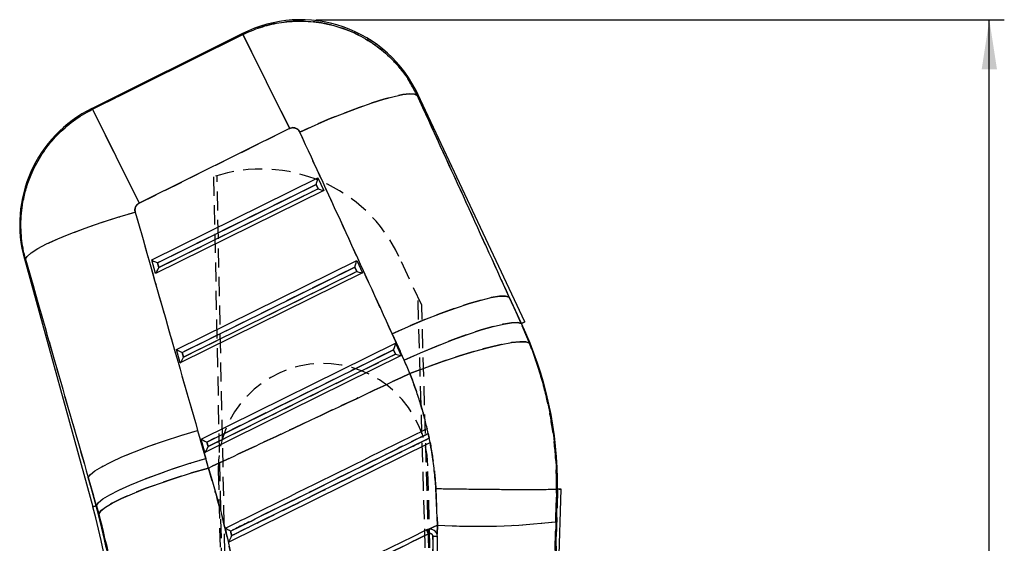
# Model space of a CAD drawing. Extents: x 53 to 379, y 16 to 291.
# Tile 15 of 17: x 150 to 216, y 247 to 282. Entities that reach past the tile are written whole.
import ezdxf

# ---------------------------------------------------------------- set-up
doc = ezdxf.new("R2010")
doc.units = 0
doc.linetypes.add('HIDDEN', pattern=[1.905, 1.27, -0.635])
doc.layers.get('0').update_dxf_attribs({"linetype": 'CONTINUOUS'})
doc.layers.add('FORMATO', color=179, linetype='CONTINUOUS')
doc.styles.add('SLDTEXTSTYLE0', font='TXT', dxfattribs={"width": 0.75})
doc.dimstyles.new('SLDDIMSTYLE0', dxfattribs={"dimtxt": 3.5, "dimasz": 3.302, "dimexe": 0, "dimexo": 0.0625, "dimgap": 0.875, "dimtad": 1, "dimdec": 0, "dimrnd": 1e-09, "dimzin": 12, "dimtxsty": 'SLDTEXTSTYLE0', "dimsah": 1, "dimcen": 0.09, "dimazin": 3, "dimtfac": 1, "dimtdec": 0, "dimtofl": 0, "dimtmove": 0, "dimatfit": 3, "dimtolj": 1, "dimtzin": 12})

# ---------------------------------------------------------------- blocks, each defined once
blk = doc.blocks.new('_D')
at = {"layer": 'FORMATO'}
for p, q in [((169.712, 282.229), (215.684, 282.229)), ((214.684, 105.369), (214.684, 282.229)), ((205.684, 105.369), (215.684, 105.369))]:
    blk.add_line(p, q, dxfattribs=at)
for points in [[(214.684, 282.229), (214.176, 278.927), (215.192, 278.927)], [(214.684, 105.369), (215.192, 108.671), (214.176, 108.671)]]:
    blk.add_solid(points, dxfattribs=at)
at = {"layer": 'FORMATO', "insert": (210.172, 195.959), "char_height": 3.5, "attachment_point": 1, "rotation": 90, "style": 'SLDTEXTSTYLE0'}
blk.add_mtext('177', dxfattribs=at)

msp = doc.modelspace()

# ---------------------------------------------------------------- linework, layer by layer
at = {"color": 7, "linetype": 'CONTINUOUS'}
for p, q in [((164.872241, 281.327199), (154.733928, 276.288727)), ((154.806605, 276.249607), (164.849271, 281.240545)), ((164.849271, 281.240545), (167.964121, 274.972904)), ((183.662838, 262.056768), (176.521491, 277.26772)), ((154.806605, 276.249607), (157.921455, 269.981966)), ((167.964121, 274.972904), (157.921455, 269.981966)), ((158.767829, 266.194422), (169.85924, 271.669654)), ((169.85924, 271.669654), (170.248645, 270.840229)), ((170.248645, 270.840229), (159.015944, 265.295249)), ((159.145805, 265.998574), (169.732748, 271.224778)), ((169.864682, 270.943762), (159.229869, 265.693927)), ((169.732748, 271.224778), (169.864682, 270.943762)), ((150.256858, 266.267844), (154.821463, 249.725647)), ((159.015944, 265.295249), (158.767829, 266.194422)), ((159.229869, 265.693927), (159.145805, 265.998574)), ((160.417214, 260.217024), (172.447871, 266.155912)), ((160.795191, 260.021177), (172.321379, 265.711036)), ((172.321379, 265.711036), (172.453313, 265.43002)), ((172.447871, 266.155912), (172.837276, 265.326487)), ((172.837276, 265.326487), (160.665329, 259.317852)), ((172.453313, 265.43002), (160.879254, 259.71653)), ((182.63016, 263.711054), (183.431874, 261.948334)), ((183.453064, 261.958282), (182.63016, 263.711054)), ((183.453064, 261.958282), (183.431874, 261.948334)), ((183.662838, 262.056768), (183.453064, 261.958282)), ((175.614693, 259.506465), (174.812978, 261.269186)), ((162.0666, 254.239626), (175.036503, 260.64217)), ((175.036503, 260.64217), (175.425907, 259.812744)), ((160.665329, 259.317852), (160.417214, 260.217024)), ((160.879254, 259.71653), (160.795191, 260.021177)), ((175.425907, 259.812744), (162.314715, 253.340454)), ((162.444576, 254.043779), (174.910011, 260.197294)), ((175.041944, 259.916277), (162.528639, 253.739132)), ((174.910011, 260.197294), (175.041944, 259.916277)), ((161.828476, 254.816234), (162.370023, 252.940983)), ((177.15493, 254.934205), (177.151055, 254.932293)), ((177.352887, 254.012392), (177.15493, 254.934205)), ((177.288263, 254.303338), (177.223453, 254.610318)), ((162.314715, 253.340454), (162.0666, 254.239626)), ((162.528639, 253.739132), (162.444576, 254.043779)), ((163.878809, 247.363805), (177.346508, 254.009245)), ((177.346508, 254.009245), (177.352887, 254.012392)), ((177.352887, 254.012392), (177.350926, 254.011425)), ((155.067248, 249.793468), (154.525701, 251.66872)), ((154.525701, 251.66872), (155.044857, 249.787289)), ((177.832795, 248.504857), (177.731732, 250.937783)), ((184.744367, 201.845977), (186.0923, 250.904958)), ((185.434697, 235.408663), (185.860588, 250.909292)), ((185.791098, 250.910574), (185.737421, 248.72453)), ((185.791275, 250.910585), (185.791098, 250.910574)), ((185.860588, 250.909292), (185.791275, 250.910585)), ((155.044857, 249.787289), (155.067248, 249.793468)), ((155.222638, 249.247805), (155.067248, 249.793468)), ((177.832795, 248.504857), (177.263598, 248.223929)), ((177.817057, 247.895966), (177.832795, 248.504857)), ((185.737421, 248.72453), (185.434697, 235.408663)), ((177.263598, 248.223929), (177.115649, 248.177644)), ((177.817057, 247.895966), (177.804602, 247.926913)), ((177.84767, 247.716624), (177.817057, 247.895966)), ((177.536546, 247.736458), (177.262552, 226.584228))]:
    msp.add_line(p, q, dxfattribs=at)
at = {"color": 7, "linetype": 'HIDDEN'}
for p, q in [((164.849271, 281.240545), (154.806605, 276.249607)), ((164.872241, 281.327199), (164.849271, 281.240545)), ((164.849271, 281.240545), (167.964121, 274.972904)), ((176.483517, 277.18071), (176.521491, 277.26772)), ((154.806605, 276.249607), (154.733928, 276.288727)), ((154.806605, 276.249607), (157.921455, 269.981966)), ((157.921455, 269.981966), (167.964121, 274.972904)), ((162.891147, 271.744768), (164.423212, 197.121244)), ((164.677868, 197.127608), (163.120839, 271.817759)), ((169.732748, 271.224778), (159.145805, 265.998574)), ((159.229869, 265.693927), (169.864682, 270.943762)), ((169.864682, 270.943762), (169.732748, 271.224778)), ((150.256858, 266.267844), (150.338103, 266.238506)), ((176.786199, 263.185686), (175.270203, 266.417959)), ((159.145805, 265.998574), (159.229869, 265.693927)), ((172.321379, 265.711036), (160.795191, 260.021177)), ((172.453313, 265.43002), (172.321379, 265.711036)), ((160.879254, 259.71653), (172.453313, 265.43002)), ((178.45432, 197.471924), (176.536729, 263.717582)), ((182.63016, 263.711054), (183.453064, 261.958282)), ((183.431874, 261.948334), (182.63016, 263.711054)), ((178.708975, 197.478289), (176.786199, 263.185686)), ((183.453064, 261.958282), (183.431874, 261.948334)), ((183.989154, 260.640112), (183.431874, 261.948334)), ((174.812978, 261.269186), (175.614693, 259.506465)), ((160.795191, 260.021177), (160.879254, 259.71653)), ((174.910011, 260.197294), (162.444576, 254.043779)), ((162.528639, 253.739132), (175.041944, 259.916277)), ((175.041944, 259.916277), (174.910011, 260.197294)), ((162.370023, 252.940983), (161.828476, 254.816234)), ((177.223453, 254.610318), (177.288263, 254.303338)), ((177.294006, 254.306172), (177.228376, 254.612747)), ((162.444576, 254.043779), (162.528639, 253.739132)), ((178.563912, 197.474663), (177.194944, 252.461718)), ((163.199281, 252.113279), (164.568282, 197.12487)), ((155.044857, 249.787289), (154.525701, 251.66872)), ((154.525701, 251.66872), (155.067248, 249.793468)), ((177.731732, 250.937783), (177.832795, 248.504857)), ((185.860588, 250.909292), (185.434697, 235.408663)), ((185.737421, 248.72453), (185.791098, 250.910574)), ((155.044857, 249.787289), (154.821463, 249.725647)), ((155.044857, 249.787289), (155.067248, 249.793468)), ((155.067248, 249.793468), (155.222638, 249.247805)), ((177.263598, 248.223929), (177.832795, 248.504857)), ((177.832795, 248.504857), (177.817057, 247.895966)), ((185.434697, 235.408663), (185.737421, 248.72453)), ((177.115649, 248.177644), (177.278705, 248.225877)), ((163.878809, 247.363805), (163.879159, 247.363978)), ((177.262552, 226.584228), (177.536546, 247.736458))]:
    msp.add_line(p, q, dxfattribs=at)
at = {"color": 8, "linetype": 'CONTINUOUS'}
for p, q in [((164.849271, 281.240545), (164.872241, 281.327199)), ((176.521491, 277.26772), (176.483517, 277.18071)), ((154.733928, 276.288727), (154.806605, 276.249607)), ((150.338103, 266.238506), (150.256858, 266.267844)), ((183.453064, 261.958282), (183.662838, 262.056768)), ((154.821463, 249.725647), (155.044857, 249.787289))]:
    msp.add_line(p, q, dxfattribs=at)
at = {"color": 7, "linetype": 'CONTINUOUS', "flags": 128}
for points in [[(168.646978, 274.729753), (169.670981, 275.191081), (170.684819, 275.624413), (171.669014, 276.021426), (172.60466, 276.374492), (173.473779, 276.676827), (174.259675, 276.922624), (174.94725, 277.10716), (175.523295, 277.226891), (175.976741, 277.279515), (176.298878, 277.264022), (176.483517, 277.18071)], [(150.338103, 266.238506), (150.437766, 266.435354), (150.710079, 266.676055), (151.148949, 266.955224), (151.744561, 267.266617), (152.483592, 267.603269), (153.349512, 267.95765), (154.322952, 268.321834), (155.382139, 268.687674), (156.503382, 269.046988), (157.661601, 269.391739)], [(174.812978, 261.269186), (175.913464, 261.757076), (177.000577, 262.2122), (178.05031, 262.624508), (179.039483, 262.984896), (179.94625, 263.285404), (180.750589, 263.519397), (181.434737, 263.681708), (181.983585, 263.768752), (182.385015, 263.778606), (182.63016, 263.711054)], [(175.614693, 259.506465), (176.715178, 259.994355), (177.802291, 260.449479), (178.852024, 260.861788), (179.841197, 261.222175), (180.747964, 261.522684), (181.552303, 261.756677), (182.236451, 261.918987), (182.785299, 262.006031), (183.186729, 262.015886), (183.431874, 261.948334)], [(175.990942, 258.613708), (177.122886, 259.042802), (178.240617, 259.440105), (179.319199, 259.796752), (180.334566, 260.104788), (181.264068, 260.357339), (182.086964, 260.54877), (182.784897, 260.674812), (183.342294, 260.732651), (183.746721, 260.720998), (183.989154, 260.640112)], [(154.525701, 251.66872), (154.664212, 251.872531), (154.965293, 252.117687), (155.422554, 252.398983), (156.02629, 252.71045), (156.763685, 253.045476), (157.619087, 253.39695), (158.574342, 253.757412), (159.609172, 254.11921), (160.701612, 254.474666), (161.828476, 254.816234)], [(155.067248, 249.793468), (155.205759, 249.997279), (155.50684, 250.242435), (155.964101, 250.523732), (156.567837, 250.835199), (157.305232, 251.170225), (158.160634, 251.521698), (159.115889, 251.88216), (160.150718, 252.243959), (161.243159, 252.599414), (162.370023, 252.940983)], [(155.222638, 249.247805), (155.363276, 249.449508), (155.666605, 249.690665), (156.126198, 249.966169), (156.73232, 250.270183), (157.472133, 250.596269), (158.329967, 250.937518), (159.28765, 251.286703), (160.324897, 251.636428), (161.419738, 251.979284), (162.548981, 252.308009)]]:
    msp.add_lwpolyline(points, dxfattribs=at)
at = {"color": 7, "linetype": 'HIDDEN', "flags": 128}
for points in [[(176.483517, 277.18071), (176.298878, 277.264022), (175.976741, 277.279515), (175.523295, 277.226891), (174.94725, 277.10716), (174.259675, 276.922624), (173.473779, 276.676827), (172.60466, 276.374492), (171.669014, 276.021426), (170.684819, 275.624413), (169.670981, 275.191081), (168.646978, 274.729753)], [(150.338103, 266.238506), (150.437766, 266.435354), (150.710079, 266.676055), (151.148949, 266.955224), (151.744561, 267.266617), (152.483592, 267.603269), (153.349512, 267.95765), (154.322952, 268.321834), (155.382139, 268.687674), (156.503382, 269.046988), (157.661601, 269.391739)], [(182.63016, 263.711054), (182.385015, 263.778606), (181.983585, 263.768752), (181.434737, 263.681708), (180.750589, 263.519397), (179.94625, 263.285404), (179.039483, 262.984896), (178.05031, 262.624508), (177.000577, 262.2122), (175.913464, 261.757076), (174.812978, 261.269186)], [(183.431874, 261.948334), (183.186729, 262.015886), (182.785299, 262.006031), (182.236451, 261.918987), (181.552303, 261.756677), (180.747964, 261.522684), (179.841197, 261.222175), (178.852024, 260.861788), (177.802291, 260.449479), (176.715178, 259.994355), (175.614693, 259.506465)], [(183.989154, 260.640112), (183.746721, 260.720998), (183.342294, 260.732651), (182.784897, 260.674812), (182.086964, 260.54877), (181.264068, 260.357339), (180.334566, 260.104788), (179.319199, 259.796752), (178.240617, 259.440105), (177.122886, 259.042802), (175.990942, 258.613708)], [(154.525701, 251.66872), (154.664212, 251.872531), (154.965293, 252.117687), (155.422554, 252.398983), (156.02629, 252.71045), (156.763685, 253.045476), (157.619087, 253.39695), (158.574342, 253.757412), (159.609172, 254.11921), (160.701612, 254.474666), (161.828476, 254.816234)], [(155.067248, 249.793468), (155.205759, 249.997279), (155.50684, 250.242435), (155.964101, 250.523732), (156.567837, 250.835199), (157.305232, 251.170225), (158.160634, 251.521698), (159.115889, 251.88216), (160.150718, 252.243959), (161.243159, 252.599414), (162.370023, 252.940983)], [(162.548981, 252.308009), (161.419738, 251.979284), (160.324897, 251.636428), (159.28765, 251.286703), (158.329967, 250.937518), (157.472133, 250.596269), (156.73232, 250.270183), (156.126198, 249.966169), (155.666605, 249.690665), (155.363276, 249.449508), (155.222638, 249.247805)]]:
    msp.add_lwpolyline(points, dxfattribs=at)
at = {"color": 7, "linetype": 'CONTINUOUS'}
for centre, radius, start, end in [((168.711858, 273.601197), 8.6275, 24.86871613, 116.78889213), ((158.573545, 268.562726), 8.6275, 116.14128514, 195.70238086), ((160.452354, 251.159743), 25.409469, 359.43524817, 25.14945421), ((160.452354, 251.159743), 25.409469, 359.43524817, 25.14945421), ((106.156398, 236.297154), 50.483788, 1.42879685, 15.42615156), ((106.156398, 236.297154), 50.715531, 1.43074039, 15.42615156), ((180.552174, 292.979982), 44.558184, 266.50107271, 276.68266561), ((161.306924, 240.210093), 17.703041, 25.8204659, 26.74796435)]:
    msp.add_arc(centre, radius, start, end, dxfattribs=at)
at = {"color": 7, "linetype": 'HIDDEN'}
for centre, radius, start, end in [((166.079954, 262.10794), 10.150712, 25.12551462, 108.30927464), ((170.197112, 252.287498), 7, 1.42615156, 181.42615156), ((106.156398, 236.297154), 50.715531, 1.43074039, 15.42615156), ((180.552174, 292.979982), 44.558184, 266.50107271, 276.68266561), ((-16.755729, 152.267079), 216.298285, 26.24625975, 26.3221705)]:
    msp.add_arc(centre, radius, start, end, dxfattribs=at)
at = {"color": 7, "linetype": 'CONTINUOUS'}
for centre, major_axis, ratio, start_param, end_param in [((114.067331, 266.993494), (-162.108101, 345.740529), 0.159482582, 4.6282833, 4.667138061), ((113.572423, 267.98934), (-162.132308, 345.729165), 0.138218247, 4.628262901, 4.667117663), ((169.714189, 271.262123), (0.14331, 0.409488), 0.068966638, 4.645223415, 6.206597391), ((169.846122, 270.981106), (0.40162, -0.140557), 0.068599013, 4.782605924, 6.216019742), ((200.778787, 311.328578), (-102.116796, 375.40351), 0.135617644, 1.645791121, 1.684931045), ((201.273696, 310.332733), (-101.896648, 375.464217), 0.156481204, 1.645959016, 1.68509894), ((159.127246, 266.035919), (0.359922, -0.161381), 0.067363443, 3.232773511, 4.794147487), ((159.21131, 265.731271), (0.194888, 0.434652), 0.06773113, 3.223351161, 4.656764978), ((172.30282, 265.74838), (0.14331, 0.409488), 0.068966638, 4.645223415, 6.206597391), ((172.434754, 265.467364), (0.40162, -0.140557), 0.068599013, 4.782605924, 6.216019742), ((174.891452, 260.234638), (0.14331, 0.409488), 0.068966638, 4.645223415, 6.206597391), ((160.776631, 260.058521), (0.359922, -0.161381), 0.067363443, 3.232773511, 4.794147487), ((160.860695, 259.753874), (0.194888, 0.434652), 0.06773113, 3.223351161, 4.656764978), ((175.023385, 259.953621), (0.40162, -0.140557), 0.068599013, 4.782605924, 6.216019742), ((159.864295, 252.343023), (-7.701108, 15.496019), 0.999926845, 4.622021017, 4.678015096), ((162.426017, 254.081123), (0.359922, -0.161381), 0.067363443, 3.232773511, 4.794147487), ((162.51008, 253.776476), (0.194888, 0.434652), 0.06773113, 3.223351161, 4.656764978), ((105.977481, 236.657168), (-26.124381, 52.566967), 0.999926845, 4.521084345, 4.532290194)]:
    msp.add_ellipse(centre, major_axis=major_axis, ratio=ratio, start_param=start_param, end_param=end_param, dxfattribs=at)
at = {"color": 7, "linetype": 'HIDDEN'}
for centre, major_axis, ratio, start_param, end_param in [((114.067331, 266.993494), (-162.108101, 345.740529), 0.159482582, 4.6282833, 4.667138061), ((113.572423, 267.98934), (-162.132308, 345.729165), 0.138218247, 4.628262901, 4.667117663), ((200.778787, 311.328578), (-102.116796, 375.40351), 0.135617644, 1.645791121, 1.684931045), ((201.273696, 310.332733), (-101.896648, 375.464217), 0.156481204, 1.645959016, 1.68509894), ((159.864295, 252.343023), (-7.701108, 15.496019), 0.999926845, 4.622021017, 4.678015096), ((105.977481, 236.657168), (-26.124381, 52.566967), 0.999926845, 4.521084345, 4.532290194)]:
    msp.add_ellipse(centre, major_axis=major_axis, ratio=ratio, start_param=start_param, end_param=end_param, dxfattribs=at)
for points, knots in [([(176.483517, 277.18071), (176.202282, 277.696988), (175.683718, 278.648944), (174.61087, 279.819042), (173.336671, 280.832697), (171.8924, 281.568722), (170.359108, 282.005493), (168.928312, 282.170736), (167.491311, 282.088457), (166.10851, 281.794004), (165.259519, 281.420856), (164.849271, 281.240545)], [0, 0, 0, 0, 0.128293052, 0.236556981, 0.344820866, 0.48352594, 0.587989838, 0.692453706, 0.797237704, 0.902021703, 1, 1, 1, 1]), ([(167.964121, 274.972904), (167.988282, 274.983514), (168.063921, 275.016731), (168.204677, 275.034429), (168.353707, 275.004361), (168.488573, 274.933734), (168.586503, 274.842493), (168.630521, 274.760433), (168.646978, 274.729753)], [0, 0, 0, 0, 0.097615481, 0.3055966, 0.513517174, 0.652639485, 0.870134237, 1, 1, 1, 1]), ([(157.661601, 269.391739), (157.655347, 269.418544), (157.642672, 269.472877), (157.640778, 269.557264), (157.652155, 269.642177), (157.679538, 269.728894), (157.722251, 269.808859), (157.778433, 269.878863), (157.843041, 269.937716), (157.894681, 269.966857), (157.921455, 269.981966)], [0, 0, 0, 0, 0.1184895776, 0.2401698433, 0.3612216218, 0.4858069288, 0.6289265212, 0.7472117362, 0.8689317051, 1, 1, 1, 1]), ([(185.791275, 250.910585), (185.785392, 251.477184), (185.772475, 252.721153), (185.58033, 254.639869), (185.22306, 256.663251), (184.708856, 258.677349), (184.229613, 259.984336), (183.989154, 260.640112)], [0, 0, 0, 0, 0.17052179, 0.374380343, 0.579591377, 0.789061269, 1, 1, 1, 1]), ([(175.990942, 258.613708), (172.819469, 257.121168), (168.341408, 255.013729), (163.857326, 252.919154), (162.548981, 252.308009)], [0, 0, 0, 0, 0.7082245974, 1, 1, 1, 1]), ([(175.990942, 258.613708), (176.218374, 258.015288), (176.674913, 256.814041), (176.991953, 255.561075), (177.151055, 254.932293)], [0, 0, 0, 0, 0.49816545, 1, 1, 1, 1]), ([(177.223453, 254.610318), (177.041399, 254.520511), (176.131131, 254.071474), (172.308002, 252.18553), (168.090484, 250.105077), (164.601166, 248.383883), (164.024733, 248.099543)], [0, 0, 0, 0, 0.041380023, 0.206900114, 0.868980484, 1, 1, 1, 1]), ([(164.095023, 247.795271), (164.277078, 247.885074), (165.187355, 248.33409), (169.010512, 250.219967), (173.226203, 252.299522), (176.713662, 254.019887), (177.288263, 254.303338)], [0, 0, 0, 0, 0.041397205, 0.206986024, 0.869341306, 1, 1, 1, 1]), ([(177.346508, 254.009245), (177.450114, 253.408339), (177.62563, 252.390356), (177.700895, 251.35995), (177.731732, 250.937783)], [0, 0, 0, 0, 0.590291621, 1, 1, 1, 1]), ([(164.876658, 242.109163), (164.736704, 242.963217), (164.456292, 244.674406), (163.914078, 247.234219), (163.289729, 249.788479), (162.796217, 251.467076), (162.548981, 252.308009)], [0, 0, 0, 0, 0.247678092, 0.496249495, 0.747634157, 1, 1, 1, 1]), ([(155.222638, 249.247805), (155.535061, 248.027319), (156.166429, 245.560872), (156.479759, 243.016339), (156.638042, 241.730932)], [0, 0, 0, 0, 0.4948360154, 1, 1, 1, 1]), ([(164.024733, 248.099543), (164.040733, 248.030285), (164.064161, 247.92887), (164.087593, 247.827435), (164.095023, 247.795271)], [0, 0, 0, 0, 0.682913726, 1, 1, 1, 1]), ([(177.242551, 247.9207), (175.264135, 246.944721), (171.346368, 245.012035), (167.428539, 243.079501), (165.489157, 242.122869)], [0, 0, 0, 0, 0.504985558, 1, 1, 1, 1]), ([(177.536539, 247.736458), (177.534415, 247.759972), (177.530223, 247.806391), (177.494864, 247.867825), (177.44313, 247.91423), (177.378486, 247.940469), (177.307809, 247.945241), (177.264297, 247.92888), (177.242549, 247.920703)], [0, 0, 0, 0, 0.169741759, 0.335081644, 0.50056323, 0.666174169, 0.833150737, 1, 1, 1, 1]), ([(177.847667, 247.716315), (177.842603, 247.718464), (177.832144, 247.722902), (177.761407, 247.729215), (177.658247, 247.734363), (177.577108, 247.73576), (177.536539, 247.736458)], [0, 0, 0, 0, 0.238340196, 0.492226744, 0.746114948, 1, 1, 1, 1])]:
    msp.add_open_spline(points, degree=3, knots=knots, dxfattribs=at)
at = {"color": 7, "linetype": 'CONTINUOUS'}
for points, knots in [([(164.849271, 281.240545), (165.234601, 281.410797), (166.00526, 281.751301), (167.293642, 282.056363), (168.66641, 282.172002), (170.185576, 282.047797), (171.670678, 281.647613), (173.06279, 280.979078), (174.2586, 280.137844), (175.287385, 279.106017), (176.01883, 278.09786), (176.36028, 277.423942), (176.483517, 277.18071)], [0, 0, 0, 0, 0.0921144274, 0.1842288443, 0.2883925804, 0.392556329, 0.5163430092, 0.6226838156, 0.7290246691, 0.8346782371, 0.9403318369, 1, 1, 1, 1]), ([(150.338103, 266.238506), (150.30128, 266.380899), (150.227537, 266.666061), (150.080939, 267.433588), (149.987217, 268.570803), (150.106517, 269.873816), (150.367809, 270.977371), (150.737786, 272.01665), (151.326302, 273.149977), (152.186857, 274.294729), (153.235406, 275.288981), (154.140519, 275.905064), (154.688698, 276.188618), (154.806605, 276.249607)], [0, 0, 0, 0, 0.03718083, 0.074459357, 0.19747864, 0.32420928, 0.403435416, 0.483622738, 0.602517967, 0.724752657, 0.843908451, 0.966426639, 1, 1, 1, 1]), ([(168.646978, 274.729753), (168.639779, 274.744228), (168.607247, 274.809642), (168.521587, 274.911255), (168.392832, 274.988651), (168.251457, 275.02725), (168.109009, 275.030018), (168.010402, 274.991148), (167.964121, 274.972904)], [0, 0, 0, 0, 0.060463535, 0.273245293, 0.486139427, 0.609924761, 0.816920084, 1, 1, 1, 1]), ([(157.921455, 269.981966), (157.914508, 269.978384), (157.85775, 269.949119), (157.762388, 269.872106), (157.681828, 269.743369), (157.6399, 269.597353), (157.639129, 269.481859), (157.657385, 269.408644), (157.661601, 269.391739)], [0, 0, 0, 0, 0.03351093, 0.273759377, 0.513952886, 0.673693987, 0.924655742, 1, 1, 1, 1]), ([(183.431874, 261.948334), (183.529295, 261.732334), (183.724212, 261.300168), (183.900817, 260.860188), (183.989154, 260.640112)], [0, 0, 0, 0, 0.499805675, 1, 1, 1, 1]), ([(183.989154, 260.640112), (184.360769, 259.582196), (185.110927, 257.446638), (185.586617, 254.681808), (185.777629, 252.491878), (185.786721, 251.438377), (185.791275, 250.910585)], [0, 0, 0, 0, 0.338287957, 0.682883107, 0.841128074, 1, 1, 1, 1]), ([(162.548981, 252.308009), (163.857326, 252.919154), (168.341408, 255.013729), (172.819469, 257.121168), (175.990942, 258.613708)], [0, 0, 0, 0, 0.291775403, 1, 1, 1, 1]), ([(177.151055, 254.932293), (177.074932, 255.244614), (176.922543, 255.869837), (176.647357, 256.795572), (176.341358, 257.713052), (176.107819, 258.313306), (175.990942, 258.613708)], [0, 0, 0, 0, 0.248842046, 0.498147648, 0.748843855, 1, 1, 1, 1]), ([(177.151055, 254.932293), (176.999272, 254.857399), (176.119311, 254.423203), (172.326638, 252.551795), (167.983516, 250.408783), (164.368573, 248.625074), (163.666341, 248.278574)], [0, 0, 0, 0, 0.0337677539, 0.1957685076, 0.8437715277, 1, 1, 1, 1]), ([(164.024733, 248.099543), (164.206789, 248.189346), (165.117066, 248.638362), (168.940223, 250.524241), (173.15774, 252.604699), (176.647025, 254.325966), (177.223453, 254.610318)], [0, 0, 0, 0, 0.041380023, 0.206900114, 0.868980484, 1, 1, 1, 1]), ([(177.288263, 254.303338), (177.106209, 254.213531), (176.195942, 253.764495), (172.372813, 251.878552), (168.157121, 249.799001), (164.66963, 248.07871), (164.095023, 247.795271)], [0, 0, 0, 0, 0.0413972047, 0.2069860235, 0.8693413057, 1, 1, 1, 1]), ([(177.731732, 250.937783), (177.701595, 251.341284), (177.641228, 252.14955), (177.49925, 253.173266), (177.386434, 253.790725), (177.346508, 254.009245)], [0, 0, 0, 0, 0.391757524, 0.784741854, 1, 1, 1, 1]), ([(162.548981, 252.308009), (162.791721, 251.48294), (163.278124, 249.829663), (163.900835, 247.29216), (164.448865, 244.716601), (164.733883, 242.979395), (164.876658, 242.109163)], [0, 0, 0, 0, 0.247629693, 0.496201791, 0.747628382, 1, 1, 1, 1]), ([(177.731732, 250.937783), (177.777657, 250.937075), (177.97649, 250.93401), (178.32854, 250.92876), (179.080396, 250.918055), (180.126203, 250.90465), (181.393734, 250.891378), (182.567915, 250.882334), (183.593624, 250.87804), (184.461914, 250.878606), (185.12693, 250.8842), (185.60288, 250.894455), (185.727763, 250.90515), (185.791098, 250.910574)], [0, 0, 0, 0, 0.0114815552, 0.0497090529, 0.0880592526, 0.2004268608, 0.3160528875, 0.4284165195, 0.5440384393, 0.6563996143, 0.7720191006, 0.8843802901, 1, 1, 1, 1]), ([(185.860588, 250.909292), (185.926512, 250.90806), (186.058484, 250.905596), (186.108872, 250.904652), (186.059818, 250.905571), (185.927041, 250.908051), (185.860588, 250.909292)], [0, 0, 0, 0, 0.248810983, 0.498092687, 0.748805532, 1, 1, 1, 1]), ([(156.638042, 241.730932), (156.483529, 242.990323), (156.171361, 245.534726), (155.540995, 248.001831), (155.222638, 249.247805)], [0, 0, 0, 0, 0.494965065, 1, 1, 1, 1]), ([(163.666341, 248.278574), (163.710019, 248.090519), (163.780821, 247.785678), (163.851667, 247.480659), (163.878809, 247.363805)], [0, 0, 0, 0, 0.61689656, 1, 1, 1, 1]), ([(164.024733, 248.099543), (164.02366, 248.100049), (163.978716, 248.121224), (163.892171, 248.162462), (163.788022, 248.213382), (163.718039, 248.248821), (163.676181, 248.271139), (163.66956, 248.276142), (163.666341, 248.278574)], [0, 0, 0, 0, 0.006562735, 0.2747170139, 0.5243498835, 0.6932311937, 0.8508419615, 1, 1, 1, 1]), ([(164.095023, 247.795271), (164.087593, 247.827435), (164.064161, 247.92887), (164.040733, 248.030285), (164.024733, 248.099543)], [0, 0, 0, 0, 0.317086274, 1, 1, 1, 1]), ([(177.11565, 248.177643), (175.156402, 247.21084), (171.237906, 245.277235), (167.319379, 243.34372), (165.360115, 242.376962)], [0, 0, 0, 0, 0.499999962, 1, 1, 1, 1]), ([(165.489157, 242.122869), (167.428539, 243.079501), (171.346368, 245.012035), (175.264135, 246.944721), (177.242551, 247.9207)], [0, 0, 0, 0, 0.495014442, 1, 1, 1, 1]), ([(177.242549, 247.920703), (177.265251, 247.929138), (177.309571, 247.945605), (177.380893, 247.939866), (177.444982, 247.913047), (177.496178, 247.866161), (177.53054, 247.805015), (177.534541, 247.759293), (177.536539, 247.736458)], [0, 0, 0, 0, 0.173761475, 0.339221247, 0.504559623, 0.669827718, 0.835099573, 1, 1, 1, 1]), ([(177.804602, 247.926913), (177.784802, 247.964134), (177.738157, 248.051816), (177.618228, 248.157712), (177.45883, 248.22553), (177.33481, 248.233688), (177.271011, 248.224945), (177.263598, 248.223929)], [0, 0, 0, 0, 0.190714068, 0.449267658, 0.707735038, 0.966041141, 1, 1, 1, 1]), ([(164.095023, 247.795271), (164.094513, 247.794199), (164.073697, 247.750471), (164.02501, 247.649062), (163.960425, 247.51718), (163.912967, 247.423444), (163.886987, 247.374576), (163.881775, 247.36752), (163.879159, 247.363978)], [0, 0, 0, 0, 0.0057719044, 0.2354217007, 0.5483207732, 0.7481970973, 0.8736047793, 1, 1, 1, 1]), ([(177.847675, 247.716457), (177.84261, 247.718577), (177.832151, 247.722954), (177.761414, 247.729269), (177.658254, 247.73441), (177.577117, 247.735875), (177.536548, 247.736608)], [0, 0, 0, 0, 0.238339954, 0.492226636, 0.746113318, 1, 1, 1, 1]), ([(177.68422, 235.18288), (177.686277, 235.339966), (177.69895, 236.307768), (177.745909, 239.89779), (177.798333, 243.91862), (177.840039, 247.128759), (177.847677, 247.716624)], [0, 0, 0, 0, 0.037599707, 0.231650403, 0.859293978, 1, 1, 1, 1])]:
    msp.add_open_spline(points, degree=3, knots=knots, dxfattribs=at)

# ---------------------------------------------------------------- dimensions: what is measured, and where the dimension line sits
at = {"layer": 'FORMATO'}
dim = msp.add_linear_dim(base=(214.683764, 282.228697), p1=(204.683764, 105.36905), p2=(168.711858, 282.228697), angle=90, dimstyle='SLDDIMSTYLE0', dxfattribs=at)
dim.commit()
dim.dimension.update_dxf_attribs({"geometry": '_D', "text_midpoint": (214.683764, 199.837804), "dimtype": 160})

doc.saveas('drawing.dxf')
